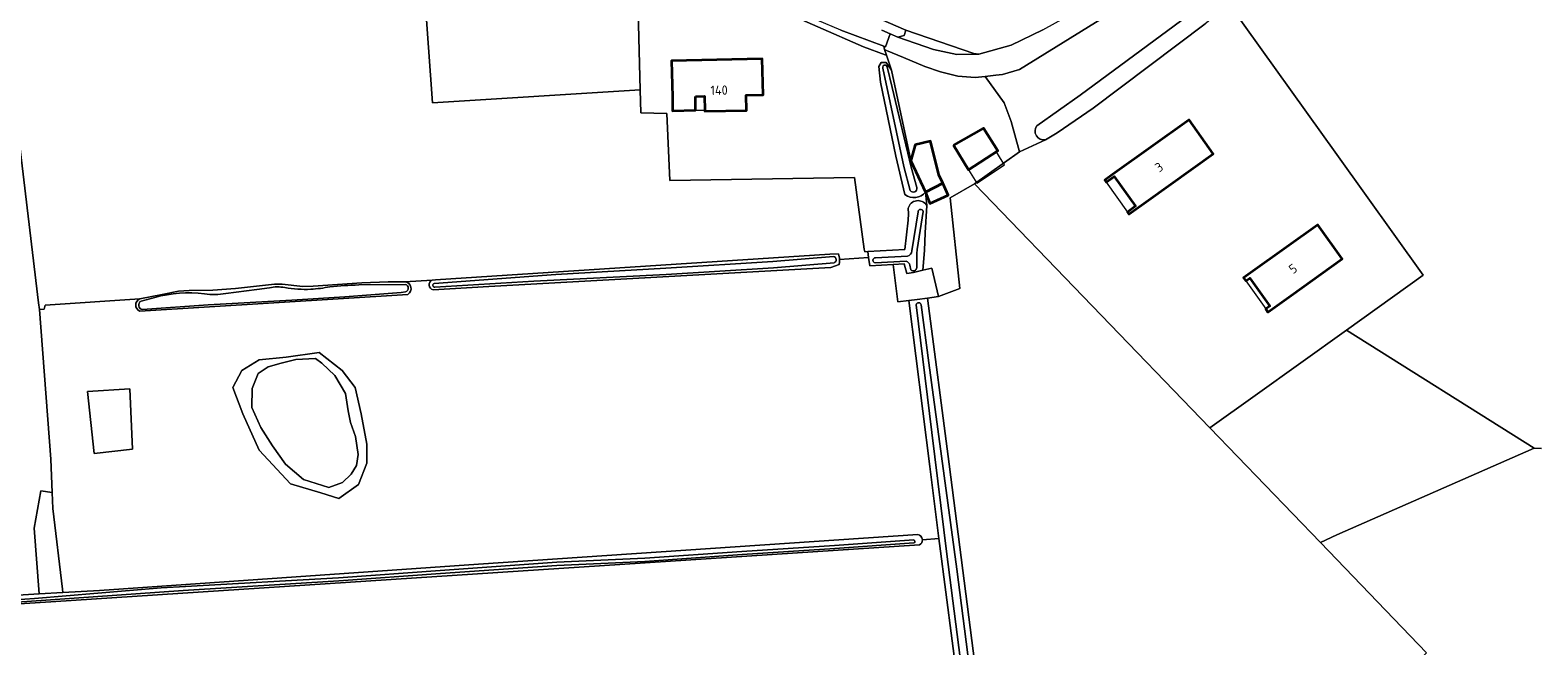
# Model space of a CAD drawing. Extents: x 199200 to 204075, y 460125 to 464703.
# Tile 104 of 174: x 201258 to 201549, y 464208 to 464327. Entities that reach past the tile are written whole.
import ezdxf
from ezdxf.enums import TextEntityAlignment as Align

# ---------------------------------------------------------------- set-up
doc = ezdxf.new("R2010")
doc.units = 0
for name, color, linetype, lineweight in [('B-WE-GR-BOS_GEMENGD-GV', 40, 'Continuous', 13), ('B-WE-GR-BOS_LOOF-GV', 40, 'Continuous', 13), ('B-WE-GR-GRAS-GV', 60, 'Continuous', 13), ('B-WE-GR-GROENVOORZIENING-GV', 80, 'Continuous', 18), ('B-WE-OG-BEBOUWING-GV', 7, 'Continuous', 35), ('B-WE-OG-BEBOUWING-T18', 10, 'Continuous', 18), ('B-WE-OG-BEBOUWING_LUIFEL-GV', 7, 'Continuous', 18), ('B-WE-OG-TERREIN_CULTUURSCHEIDING-GV', 7, 'Continuous', 18), ('B-WE-OG-TERREIN_ERF-GV', 7, 'Continuous', 18), ('B-WE-OG-TERREIN_ONBEGROEID-GV', 7, 'Continuous', 18), ('B-WE-OG-WATER-GV', 130, 'Continuous', 18), ('B-WE-OG-WATER_MEER-GV', 140, 'Continuous', 18), ('B-WE-OG-WATER_SLOOT-GV', 120, 'Continuous', 18), ('B-WE-VH-VERHARDING_FUNDERING_ZAND-GV', 7, 'Continuous', 18), ('B-WE-VH-VERHARDING_HALFVERHARDING-GV', 252, 'Continuous', 18)]:
    doc.layers.add(name, color=color, linetype=linetype, lineweight=lineweight)
doc.styles.add('NLCS-ISO-M1000-T18', font='NLCS-ISO.ttf', dxfattribs={"height": 1.8})

msp = doc.modelspace()

# ---------------------------------------------------------------- linework, layer by layer
at = {"layer": 'B-WE-GR-BOS_GEMENGD-GV', "flags": 128}
for points in [[(201479.85, 464340.038), (201465.594, 464329.599), (201448.683, 464319.19), (201445.437, 464318.225), (201444.126, 464318.061), (201442.049, 464317.822), (201445.751, 464312.727), (201447.076, 464309.149), (201448.679, 464303.231), (201453.724, 464305.569)], [(201452.026, 464308.296), (201460.422, 464314.23), (201482.519, 464330.543)], [(201489.307, 464331.609), (201509.991, 464302.734), (201526.684, 464279.397), (201511.861, 464268.781), (201548.094, 464245.969), (201549.554, 464245.917)]]:
    msp.add_lwpolyline(points, dxfattribs=at)
at = {"layer": 'B-WE-GR-BOS_GEMENGD-GV'}
msp.add_lwpolyline([(201453.724, 464305.569, -0.6665022), (201452.026, 464308.296)], format="xyb", dxfattribs=at)
at = {"layer": 'B-WE-GR-BOS_GEMENGD-GV', "flags": 128}
msp.add_lwpolyline([(201485.481, 464249.888), (201506.821, 464227.726), (201509.972, 464229.252), (201548.094, 464245.969), (201511.861, 464268.781), (201494.204, 464256.136)], close=True, dxfattribs=at)
at = {"layer": 'B-WE-GR-BOS_LOOF-GV', "flags": 128}
msp.add_lwpolyline([(201549.554, 464245.917), (201548.094, 464245.969), (201509.972, 464229.252), (201506.821, 464227.726), (201527.323, 464206.432)], dxfattribs=at)
at = {"layer": 'B-WE-GR-GRAS-GV', "flags": 128}
for points in [[(201429.394, 464227.292), (201347.962, 464221.933), (201261.601, 464216.286), (201215.854, 464213.376), (201212.067, 464213.354), (201211.366, 464213.464), (201210.595, 464213.854), (201210.415, 464214.368), (201211.907, 464214.862), (201259.354, 464217.806), (201258.407, 464230.509), (201259.677, 464237.732), (201261.861, 464237.42), (201261.595, 464243.865), (201259.394, 464272.811), (201259.224, 464274.095), (201252.911, 464327.05), (201252.022, 464334.503), (201251.379, 464334.47), (201214.724, 464332.53)], [(201252.911, 464327.05), (201259.224, 464274.095), (201259.394, 464272.811), (201260.328, 464272.875), (201260.486, 464273.647), (201278.781, 464274.835), (201283.107, 464275.697), (201286.292, 464276.33), (201288.328, 464276.454), (201292.869, 464276.525), (201297.257, 464276.839), (201304.786, 464277.714), (201306.271, 464277.694), (201310.284, 464277.252), (201312.253, 464277.326), (201321.648, 464277.963), (201326.74, 464278.117), (201330, 464278.16), (201335.262, 464278.485), (201335.929, 464278.528), (201412.081, 464283.493), (201413.713, 464283.548), (201413.934, 464282.694), (201413.937, 464282.454), (201419.558, 464282.821), (201419.401, 464283.975), (201418.804, 464283.941), (201418.731, 464284.473), (201416.833, 464298.272), (201381.141, 464297.751), (201380.563, 464310.692), (201375.595, 464310.807), (201375.469, 464315.226), (201335.303, 464312.754), (201333.749, 464334.218)], [(201422.118, 464326.806), (201423.756, 464326.089), (201425.208, 464325.457), (201426.426, 464325.745), (201426.757, 464326.767), (201421.844, 464328.908)], [(201413.945, 464281.937), (201413.901, 464281.475), (201412.256, 464280.93), (201346.218, 464277.253), (201335.456, 464276.576)], [(201429.954, 464228.29), (201433.153, 464228.501), (201431.363, 464242.436), (201427.306, 464274.521), (201425.206, 464274.249), (201424.333, 464281.475), (201419.776, 464281.211), (201419.558, 464282.821), (201413.937, 464282.454), (201413.945, 464281.937)], [(201335.262, 464278.485), (201330, 464278.16)], [(201278.781, 464274.835), (201260.486, 464273.647), (201260.328, 464272.875), (201259.394, 464272.811), (201261.595, 464243.865), (201261.861, 464237.42), (201261.989, 464234.323), (201263.839, 464218.699), (201263.924, 464218.09), (201271.015, 464218.46), (201344.18, 464223.589), (201429.039, 464229.269)], [(201330.585, 464275.702), (201278.783, 464272.477)], [(201436.902, 464199.316), (201433.275, 464227.548), (201433.153, 464228.501), (201429.954, 464228.29)]]:
    msp.add_lwpolyline(points, dxfattribs=at)
for points in [[(201448.679, 464303.231), (201447.076, 464309.149), (201445.751, 464312.727), (201442.049, 464317.822), (201440.161, 464317.604), (201436.804, 464317.876), (201433.423, 464318.734), (201430.403, 464319.768), (201426.28, 464321.472), (201423.032, 464322.872), (201422.608, 464323.057), (201422.994, 464321.926), (201423.977, 464319.05), (201427.718, 464301.609), (201428.53, 464304.6), (201431.52, 464305.32), (201433.1, 464298.81), (201433.921, 464297.221), (201434.956, 464294.901), (201431.381, 464293.304), (201430.545, 464295.483), (201430.777, 464292.901), (201430.508, 464287.622), (201430.355, 464284.185), (201430.066, 464280.388), (201431.787, 464280.793), (201433.087, 464275.27), (201437.179, 464276.872), (201435.284, 464294.351), (201440.031, 464297.091)], [(201444.525, 464303.434), (201438.88, 464299.753), (201435.956, 464304.521), (201441.762, 464307.825)], [(201524.393, 464203.376), (201527.323, 464206.432), (201506.821, 464227.726), (201485.481, 464249.888), (201440.031, 464297.091), (201435.284, 464294.351), (201437.179, 464276.872), (201433.087, 464275.27), (201430.919, 464274.989), (201435.111, 464242.914), (201440.649, 464199.803), (201447.673, 464146.457), (201450.271, 464126.237), (201452.523, 464128.09), (201452.466, 464129.208), (201487.646, 464165.992), (201519.27, 464199.495), (201523.727, 464204.148)], [(201431.787, 464280.793), (201430.066, 464280.388), (201428.231, 464279.956), (201426.923, 464279.742), (201426.416, 464281.596), (201424.333, 464281.475), (201425.206, 464274.249), (201427.306, 464274.521), (201428.914, 464274.729), (201430.919, 464274.989), (201433.087, 464275.27)], [(201320.412, 464257.676), (201321.523, 464252.596), (201322.634, 464246.723), (201322.634, 464243.071), (201321.047, 464238.944), (201317.237, 464236.245), (201313.744, 464237.356), (201307.87, 464239.103), (201301.838, 464245.611), (201298.663, 464252.596), (201296.758, 464257.676), (201298.504, 464261.01), (201301.838, 464263.074), (201307.077, 464263.55), (201313.427, 464264.503), (201317.872, 464261.01)], [(201270.009, 464244.976), (201268.659, 464256.962), (201276.835, 464257.438), (201277.39, 464245.77)], [(201268.659, 464256.962), (201270.009, 464244.976), (201277.39, 464245.77), (201276.835, 464257.438)]]:
    msp.add_lwpolyline(points, close=True, dxfattribs=at)
at = {"layer": 'B-WE-GR-GRAS-GV'}
for points in [[(201330, 464278.16, -0.6911795), (201330.585, 464275.702)], [(201335.456, 464276.576, -0.7113144), (201335.262, 464278.485)], [(201278.783, 464272.477, -0.6624293), (201278.781, 464274.835)], [(201429.039, 464229.269, -0.3590112), (201429.954, 464228.29)], [(201429.954, 464228.29, -0.2950298), (201429.394, 464227.292)]]:
    msp.add_lwpolyline(points, format="xyb", dxfattribs=at)
at = {"layer": 'B-WE-GR-GROENVOORZIENING-GV', "flags": 128}
msp.add_lwpolyline([(201261.861, 464237.42), (201259.677, 464237.732), (201258.407, 464230.509), (201259.354, 464217.806), (201263.924, 464218.09), (201263.839, 464218.699), (201261.989, 464234.323)], close=True, dxfattribs=at)
at = {"layer": 'B-WE-OG-BEBOUWING-GV', "flags": 128}
for points in [[(201386.132, 464313.977), (201387.887, 464314.016), (201387.936, 464311.323), (201387.94, 464311.129), (201395.989, 464311.276), (201395.936, 464314.193), (201399.173, 464314.264), (201399.019, 464321.261), (201381.512, 464320.876), (201381.666, 464313.879), (201381.694, 464311.196), (201386.146, 464311.29)], [(201435.956, 464304.521), (201438.88, 464299.753), (201444.525, 464303.434), (201441.762, 464307.825)], [(201473.651, 464293.942), (201486.121, 464302.877), (201481.46, 464309.451), (201466.658, 464298.859), (201465.157, 464297.785), (201465.448, 464297.378), (201467.01, 464298.496), (201471.125, 464292.747), (201469.564, 464291.629), (201469.855, 464291.222)], [(201433.921, 464297.221), (201433.1, 464298.81), (201431.52, 464305.32), (201428.53, 464304.6), (201427.718, 464301.609), (201427.736, 464301.523), (201430.545, 464295.483)], [(201433.921, 464297.221), (201430.545, 464295.483), (201431.381, 464293.304), (201434.956, 464294.901)], [(201501.182, 464275.505), (201511.023, 464282.549), (201506.315, 464289.153), (201493.782, 464280.164), (201492.003, 464278.889), (201492.429, 464278.295), (201493.182, 464278.836), (201497.027, 464273.429), (201496.271, 464272.887), (201496.694, 464272.293)]]:
    msp.add_lwpolyline(points, close=True, dxfattribs=at)
at = {"layer": 'B-WE-OG-BEBOUWING_LUIFEL-GV', "flags": 128}
for points in [[(201386.132, 464313.977), (201386.146, 464311.29), (201387.936, 464311.323), (201387.887, 464314.016)], [(201440.437, 464297.214), (201445.825, 464300.732), (201445.053, 464301.99), (201444.269, 464303.267), (201438.88, 464299.753)], [(201465.448, 464297.378), (201469.564, 464291.629), (201471.125, 464292.747), (201467.01, 464298.496)], [(201492.429, 464278.295), (201496.269, 464272.886), (201497.027, 464273.429), (201493.182, 464278.836)]]:
    msp.add_lwpolyline(points, close=True, dxfattribs=at)
at = {"layer": 'B-WE-OG-TERREIN_CULTUURSCHEIDING-GV', "flags": 128}
msp.add_lwpolyline([(201379.917, 464336.241), (201379.981, 464335.82), (201380.401, 464335.849), (201386.242, 464337.46), (201400.915, 464331.271), (201418.571, 464323.577), (201422.742, 464322.02), (201422.994, 464321.926), (201422.608, 464323.057), (201422.606, 464323.062), (201422.527, 464323.67), (201414.164, 464326.792), (201400.483, 464332.644), (201385.963, 464338.67), (201381.05, 464339.99), (201379.5, 464338.964)], close=True, dxfattribs=at)
at = {"layer": 'B-WE-OG-TERREIN_ERF-GV', "flags": 128}
for points in [[(201481.844, 464346.609), (201466.008, 464352.315), (201462.878, 464353.566), (201459.651, 464354.542), (201456.352, 464355.236), (201453.006, 464355.642), (201449.637, 464355.757), (201449.613, 464355.814), (201449.286, 464356.58), (201445.891, 464356.281), (201417.766, 464349.026), (201415.089, 464348.307), (201410.344, 464347.034), (201410.17, 464346.987), (201391.885, 464342.855), (201421.844, 464328.908), (201426.757, 464326.767), (201439.891, 464322.286), (201440.865, 464322.127), (201447.121, 464323.882), (201453.209, 464326.853), (201461.713, 464331.541), (201470.85, 464338.068)], [(201489.307, 464331.609), (201486.124, 464329.202), (201484.54, 464328.004), (201462.947, 464311.671), (201455.972, 464306.908), (201453.724, 464305.569), (201448.679, 464303.231), (201440.031, 464297.091), (201485.481, 464249.888), (201494.204, 464256.136), (201511.861, 464268.781), (201526.684, 464279.397), (201509.991, 464302.734)], [(201387.936, 464311.323), (201387.887, 464314.016), (201386.132, 464313.977), (201386.146, 464311.29), (201381.694, 464311.196), (201381.666, 464313.879), (201381.512, 464320.876), (201399.019, 464321.261), (201399.173, 464314.264), (201395.936, 464314.193), (201395.989, 464311.276), (201387.94, 464311.129)], [(201465.448, 464297.378), (201465.157, 464297.785), (201466.658, 464298.859), (201481.46, 464309.451), (201486.121, 464302.877), (201473.651, 464293.942), (201469.855, 464291.222), (201469.564, 464291.629), (201471.125, 464292.747), (201467.01, 464298.496)], [(201501.182, 464275.505), (201496.694, 464272.293), (201496.271, 464272.887), (201497.027, 464273.429), (201493.182, 464278.836), (201492.429, 464278.295), (201492.003, 464278.889), (201493.782, 464280.164), (201506.315, 464289.153), (201511.023, 464282.549)]]:
    msp.add_lwpolyline(points, close=True, dxfattribs=at)
for points in [[(201422.742, 464322.02), (201418.571, 464323.577), (201400.915, 464331.271), (201386.242, 464337.46), (201380.401, 464335.849), (201379.981, 464335.82), (201375.916, 464335.541), (201374.89, 464335.47), (201375.469, 464315.226), (201375.595, 464310.807), (201380.563, 464310.692), (201381.141, 464297.751), (201416.833, 464298.272), (201418.731, 464284.473), (201418.804, 464283.941), (201419.401, 464283.975), (201426.546, 464284.377), (201427.224, 464290.05), (201427.266, 464291.285), (201427.217, 464292.356)], [(201426.58, 464294.996), (201424.792, 464302.408), (201421.84, 464316.745), (201421.524, 464319.778), (201421.981, 464320.509), (201422.937, 464320.526), (201423.977, 464319.05), (201422.994, 464321.926), (201422.742, 464322.02)], [(201430.777, 464292.901), (201430.545, 464295.483)]]:
    msp.add_lwpolyline(points, dxfattribs=at)
at = {"layer": 'B-WE-OG-TERREIN_ERF-GV'}
for points in [[(201430.545, 464295.483, -0.3931148), (201426.58, 464294.996)], [(201427.217, 464292.356, -0.6669845), (201430.777, 464292.901)]]:
    msp.add_lwpolyline(points, format="xyb", dxfattribs=at)
at = {"layer": 'B-WE-OG-TERREIN_ONBEGROEID-GV', "flags": 128}
msp.add_lwpolyline([(201333.749, 464334.218), (201335.303, 464312.754), (201375.469, 464315.226), (201374.89, 464335.47), (201366.304, 464335.554)], close=True, dxfattribs=at)
at = {"layer": 'B-WE-OG-WATER-GV', "flags": 128}
for points in [[(201429.125, 464291.662), (201427.887, 464284.108)], [(201428.869, 464280.905), (201428.863, 464283.635), (201428.958, 464284.361), (201430.068, 464291.731)], [(201420.826, 464281.813), (201426.845, 464282.105)], [(201427.086, 464283.099), (201420.893, 464282.774)], [(201427.517, 464281.341), (201427.692, 464280.465)], [(201281.684, 464275.101), (201279.058, 464274.397)], [(201279.337, 464272.786), (201292.018, 464273.666), (201308.132, 464274.569), (201318.411, 464275.263), (201329.295, 464276.072), (201330.135, 464276.194)], [(201303.846, 464276.99), (201301.375, 464276.654), (201295.41, 464275.907)], [(201330.08, 464277.623), (201321.073, 464277.523)]]:
    msp.add_lwpolyline(points, dxfattribs=at)
at = {"layer": 'B-WE-OG-WATER-GV'}
for points in [[(201430.068, 464291.731, 0.9216373), (201429.125, 464291.662)], [(201427.887, 464284.108, -0.3216171), (201427.086, 464283.099)], [(201420.893, 464282.774, 0.964504), (201420.826, 464281.813)], [(201426.845, 464282.105, -0.2647879), (201427.517, 464281.341)], [(201427.692, 464280.465, 0.6832151), (201428.869, 464280.905)], [(201291.272, 464275.792, 0.1004724), (201281.684, 464275.101)], [(201295.41, 464275.907, -0.0906476), (201291.272, 464275.792)], [(201306.794, 464277.029, 0.0953023), (201303.846, 464276.99)], [(201311.823, 464276.707, -0.0581433), (201306.794, 464277.029)], [(201315.527, 464277.182, -0.0373967), (201311.823, 464276.707)], [(201321.073, 464277.523, 0.0186125), (201315.527, 464277.182)], [(201330.135, 464276.194, 0.7605472), (201330.08, 464277.623)], [(201279.058, 464274.397, 0.7614829), (201279.337, 464272.786)]]:
    msp.add_lwpolyline(points, format="xyb", dxfattribs=at)
at = {"layer": 'B-WE-OG-WATER_MEER-GV', "flags": 128}
msp.add_lwpolyline([(201315.332, 464238.362), (201317.925, 464239.314), (201319.618, 464240.955), (201320.676, 464242.648), (201320.941, 464244.765), (201320.729, 464246.511), (201320.465, 464248.257), (201319.512, 464250.956), (201319.036, 464253.178), (201318.507, 464256.565), (201316.443, 464260.005), (201313.956, 464262.439), (201312.739, 464263.338), (201308.929, 464263.127), (201306.124, 464262.386), (201303.584, 464261.698), (201301.679, 464260.428), (201300.515, 464257.518), (201300.462, 464253.866), (201302.155, 464249.95), (201304.431, 464246.458), (201306.918, 464242.86), (201310.411, 464239.896)], close=True, dxfattribs=at)
at = {"layer": 'B-WE-OG-WATER_SLOOT-GV', "flags": 128}
for points in [[(201482.519, 464330.543), (201460.422, 464314.23), (201452.026, 464308.296)], [(201453.724, 464305.569), (201455.972, 464306.908), (201462.947, 464311.671), (201484.54, 464328.004)], [(201423.977, 464319.05), (201422.937, 464320.526), (201421.981, 464320.509), (201421.524, 464319.778), (201421.84, 464316.745), (201424.792, 464302.408), (201426.58, 464294.996)], [(201427.581, 464295.808), (201426.395, 464300.448), (201422.322, 464319.421)], [(201422.322, 464319.421), (201426.395, 464300.448), (201427.581, 464295.808)], [(201423.118, 464319.7), (201424.123, 464315.688), (201427.784, 464300.295), (201428.89, 464296.353)], [(201428.89, 464296.353), (201427.784, 464300.295), (201424.123, 464315.688), (201423.118, 464319.7)], [(201430.545, 464295.483), (201427.736, 464301.523), (201427.718, 464301.609), (201423.977, 464319.05)], [(201427.217, 464292.356), (201427.266, 464291.285), (201427.224, 464290.05), (201426.546, 464284.377), (201419.401, 464283.975), (201419.558, 464282.821), (201419.776, 464281.211), (201424.333, 464281.475), (201426.416, 464281.596), (201426.923, 464279.742), (201428.231, 464279.956), (201430.066, 464280.388), (201430.355, 464284.185), (201430.508, 464287.622), (201430.777, 464292.901)], [(201427.887, 464284.108), (201429.125, 464291.662)], [(201430.068, 464291.731), (201428.958, 464284.361), (201428.863, 464283.635), (201428.869, 464280.905)], [(201335.456, 464276.576), (201346.218, 464277.253), (201412.256, 464280.93), (201413.901, 464281.475), (201413.945, 464281.937), (201413.937, 464282.454), (201413.934, 464282.694), (201413.713, 464283.548), (201412.081, 464283.493), (201335.929, 464278.528), (201335.262, 464278.485)], [(201335.676, 464277.825), (201359.145, 464279.557), (201380.402, 464280.765), (201401.084, 464282.072), (201412.78, 464283.019)], [(201412.78, 464283.019), (201401.084, 464282.072), (201380.402, 464280.765), (201359.145, 464279.557), (201335.676, 464277.825)], [(201412.878, 464281.808), (201401.172, 464280.859), (201380.471, 464279.551), (201354.87, 464278.278), (201335.8, 464277.091)], [(201335.8, 464277.091), (201354.87, 464278.278), (201380.471, 464279.551), (201401.172, 464280.859), (201412.878, 464281.808)], [(201426.845, 464282.105), (201420.826, 464281.813)], [(201420.893, 464282.774), (201427.086, 464283.099)], [(201427.692, 464280.465), (201427.517, 464281.341)], [(201330, 464278.16), (201326.74, 464278.117), (201321.648, 464277.963), (201312.253, 464277.326), (201310.284, 464277.252), (201306.271, 464277.694), (201304.786, 464277.714), (201297.257, 464276.839), (201292.869, 464276.525), (201288.328, 464276.454), (201286.292, 464276.33), (201283.107, 464275.697), (201278.781, 464274.835)], [(201278.783, 464272.477), (201330.585, 464275.702)], [(201279.058, 464274.397), (201281.684, 464275.101)], [(201330.135, 464276.194), (201329.295, 464276.072), (201318.411, 464275.263), (201308.132, 464274.569), (201292.018, 464273.666), (201279.337, 464272.786)], [(201295.41, 464275.907), (201301.375, 464276.654), (201303.846, 464276.99)], [(201321.073, 464277.523), (201330.08, 464277.623)], [(201440.649, 464199.803), (201435.111, 464242.914), (201430.919, 464274.989), (201428.914, 464274.729), (201427.306, 464274.521), (201431.363, 464242.436), (201433.153, 464228.501), (201433.275, 464227.548), (201436.902, 464199.316)], [(201458.468, 464039.073), (201457.993, 464043.298), (201455.726, 464060.98), (201453.087, 464082.459), (201450.795, 464100.439), (201448.212, 464120.647), (201445.73, 464139.751), (201442.923, 464161.518), (201440.77, 464177.696), (201437.833, 464200.912), (201434.659, 464225.517), (201431.757, 464249.024), (201428.756, 464273.69)], [(201428.756, 464273.69), (201431.757, 464249.024), (201434.659, 464225.517), (201437.833, 464200.912), (201440.77, 464177.696), (201442.923, 464161.518), (201445.73, 464139.751), (201448.212, 464120.647), (201450.795, 464100.439), (201453.087, 464082.459), (201455.726, 464060.98), (201457.993, 464043.298), (201458.468, 464039.073)], [(201429.727, 464273.664), (201431.212, 464262.466), (201436.575, 464222.624), (201440.223, 464194.473), (201443.092, 464170.877), (201446.079, 464148.012), (201449.636, 464120.418), (201452.367, 464098.682)], [(201459.837, 464039.973), (201459.538, 464043.388), (201456.06, 464070.803), (201452.367, 464098.682), (201449.636, 464120.418), (201446.079, 464148.012), (201443.092, 464170.877), (201440.223, 464194.473), (201436.575, 464222.624), (201431.212, 464262.466), (201429.727, 464273.664)], [(201429.039, 464229.269), (201344.18, 464223.589), (201271.015, 464218.46), (201263.924, 464218.09), (201259.354, 464217.806), (201211.907, 464214.862), (201210.415, 464214.368), (201210.595, 464213.854), (201211.366, 464213.464), (201212.067, 464213.354)], [(201428.273, 464228.24), (201412.997, 464227.18), (201395.09, 464226.021), (201376.331, 464224.693), (201359.312, 464223.922), (201336.828, 464222.34), (201317.183, 464220.937), (201287.629, 464219.221), (201282.921, 464219.015), (201258.484, 464216.94), (201234.101, 464215.256), (201217.463, 464214.408), (201211.756, 464214.218)], [(201336.828, 464222.34), (201359.312, 464223.922), (201376.331, 464224.693), (201395.09, 464226.021), (201412.997, 464227.18), (201428.273, 464228.24)], [(201428.314, 464227.652), (201413.037, 464226.592), (201395.129, 464225.432), (201376.365, 464224.104), (201359.346, 464223.333), (201336.87, 464221.752), (201317.221, 464220.348), (201287.186, 464218.476), (201256.963, 464216.35), (201219.638, 464213.901), (201211.77, 464213.614)], [(201211.77, 464213.614), (201219.638, 464213.901), (201256.963, 464216.35), (201287.186, 464218.476), (201317.221, 464220.348), (201336.87, 464221.752), (201359.346, 464223.333), (201376.365, 464224.104), (201395.129, 464225.432), (201413.037, 464226.592), (201428.314, 464227.652)], [(201212.067, 464213.354), (201215.854, 464213.376), (201261.601, 464216.286), (201347.962, 464221.933), (201429.394, 464227.292)], [(201211.756, 464214.218), (201217.463, 464214.408), (201234.101, 464215.256), (201258.484, 464216.94), (201282.921, 464219.015), (201287.629, 464219.221), (201317.183, 464220.937), (201336.828, 464222.34)]]:
    msp.add_lwpolyline(points, dxfattribs=at)
at = {"layer": 'B-WE-OG-WATER_SLOOT-GV'}
for points in [[(201422.322, 464319.421, -1.1290997), (201423.118, 464319.7)], [(201423.118, 464319.7, 1.1290997), (201422.322, 464319.421)], [(201452.026, 464308.296, 0.6665022), (201453.724, 464305.569)], [(201426.58, 464294.996, 0.3931148), (201430.545, 464295.483)], [(201428.89, 464296.353, -0.8273748), (201427.581, 464295.808)], [(201427.581, 464295.808, 0.8273748), (201428.89, 464296.353)], [(201430.777, 464292.901, 0.6669845), (201427.217, 464292.356)], [(201429.125, 464291.662, -0.9216373), (201430.068, 464291.731)], [(201427.086, 464283.099, 0.3216171), (201427.887, 464284.108)], [(201412.78, 464283.019, -0.7863952), (201412.878, 464281.808)], [(201412.878, 464281.808, 0.7863952), (201412.78, 464283.019)], [(201420.826, 464281.813, -0.964504), (201420.893, 464282.774)], [(201427.517, 464281.341, 0.2647879), (201426.845, 464282.105)], [(201428.869, 464280.905, -0.6832151), (201427.692, 464280.465)], [(201330.585, 464275.702, 0.6911795), (201330, 464278.16)], [(201335.262, 464278.485, 0.7113144), (201335.456, 464276.576)], [(201335.8, 464277.091, -0.9474389), (201335.676, 464277.825)], [(201335.676, 464277.825, 0.9474389), (201335.8, 464277.091)], [(201278.781, 464274.835, 0.6624293), (201278.783, 464272.477)], [(201281.684, 464275.101, -0.1004724), (201291.272, 464275.792)], [(201291.272, 464275.792, 0.0906476), (201295.41, 464275.907)], [(201303.846, 464276.99, -0.0953023), (201306.794, 464277.029)], [(201306.794, 464277.029, 0.0581433), (201311.823, 464276.707)], [(201311.823, 464276.707, 0.0373967), (201315.527, 464277.182)], [(201315.527, 464277.182, -0.0186125), (201321.073, 464277.523)], [(201330.08, 464277.623, -0.7605472), (201330.135, 464276.194)], [(201279.337, 464272.786, -0.7614829), (201279.058, 464274.397)], [(201428.756, 464273.69, -0.8608349), (201429.727, 464273.664)], [(201429.727, 464273.664, 0.8608349), (201428.756, 464273.69)], [(201428.273, 464228.24, -0.7537818), (201428.314, 464227.652)], [(201428.314, 464227.652, 0.7537818), (201428.273, 464228.24)], [(201429.954, 464228.29, 0.3590112), (201429.039, 464229.269)], [(201429.394, 464227.292, 0.2950298), (201429.954, 464228.29)]]:
    msp.add_lwpolyline(points, format="xyb", dxfattribs=at)
at = {"layer": 'B-WE-OG-WATER_SLOOT-GV', "flags": 128}
for points in [[(201313.427, 464264.503), (201307.077, 464263.55), (201301.838, 464263.074), (201298.504, 464261.01), (201296.758, 464257.676), (201298.663, 464252.596), (201301.838, 464245.611), (201307.87, 464239.103), (201313.744, 464237.356), (201317.237, 464236.245), (201321.047, 464238.944), (201322.634, 464243.071), (201322.634, 464246.723), (201321.523, 464252.596), (201320.412, 464257.676), (201317.872, 464261.01)], [(201310.411, 464239.896), (201306.918, 464242.86), (201304.431, 464246.458), (201302.155, 464249.95), (201300.462, 464253.866), (201300.515, 464257.518), (201301.679, 464260.428), (201303.584, 464261.698), (201306.124, 464262.386), (201308.929, 464263.127), (201312.739, 464263.338), (201313.956, 464262.439), (201316.443, 464260.005), (201318.507, 464256.565), (201319.036, 464253.178), (201319.512, 464250.956), (201320.465, 464248.257), (201320.729, 464246.511), (201320.941, 464244.765), (201320.676, 464242.648), (201319.618, 464240.955), (201317.925, 464239.314), (201315.332, 464238.362)]]:
    msp.add_lwpolyline(points, close=True, dxfattribs=at)
at = {"layer": 'B-WE-VH-VERHARDING_FUNDERING_ZAND-GV', "flags": 128}
msp.add_lwpolyline([(201440.865, 464322.127), (201439.891, 464322.286), (201426.757, 464326.767), (201426.426, 464325.745), (201425.208, 464325.457), (201432.112, 464323.031), (201436.633, 464322.059)], close=True, dxfattribs=at)
at = {"layer": 'B-WE-VH-VERHARDING_HALFVERHARDING-GV', "flags": 128}
for points in [[(201453.209, 464326.853), (201447.121, 464323.882), (201440.865, 464322.127), (201436.633, 464322.059), (201432.112, 464323.031), (201425.208, 464325.457), (201423.756, 464326.089), (201422.801, 464323.568), (201422.527, 464323.67), (201422.606, 464323.062), (201422.608, 464323.057), (201423.032, 464322.872), (201426.28, 464321.472), (201430.403, 464319.768), (201433.423, 464318.734), (201436.804, 464317.876), (201440.161, 464317.604), (201442.049, 464317.822), (201444.126, 464318.061), (201445.437, 464318.225), (201448.683, 464319.19), (201465.594, 464329.599)], [(201414.164, 464326.792), (201422.527, 464323.67), (201422.801, 464323.568), (201423.756, 464326.089), (201422.118, 464326.806)]]:
    msp.add_lwpolyline(points, dxfattribs=at)

# ---------------------------------------------------------------- texts
at = {"layer": 'B-WE-OG-BEBOUWING-T18', "style": 'NLCS-ISO-M1000-T18'}
for s, rotation, p in [('140', 1, (201390.683, 464315.18)), ('3', 35.6, (201475.658, 464300.301)), ('5', 35.6, (201501.531, 464280.674))]:
    msp.add_text(s, height=1.8, rotation=rotation, dxfattribs=at).set_placement(p, align=Align.MIDDLE)

doc.saveas('drawing.dxf')
